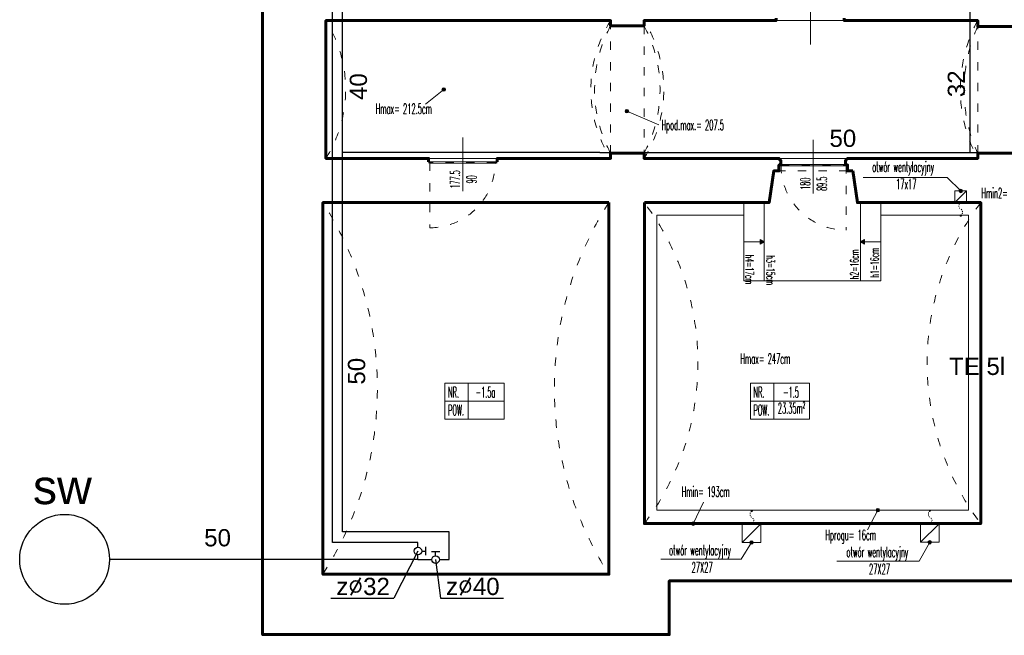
# Model space of a CAD drawing. Header units: millimetres. Extents: x -4784 to -1089, y 53657 to 55321.
# Tile 1 of 32: x -4784 to -3356, y 53662 to 54555. Entities that reach past the tile are written whole.
import ezdxf

# ---------------------------------------------------------------- set-up
doc = ezdxf.new("R2010")
doc.units = ezdxf.units.MM
doc.linetypes.add('ACAD_ISO03W100', pattern=[30, 12, -18])
doc.linetypes.add('GCAD_ISO03W100', pattern=[30, 12, -18])
doc.layers.add('-- K_SANIT_opis', color=11, linetype='Continuous')
doc.layers.add('-- WODA', color=5, linetype='Continuous')
for name, color, linetype, lineweight in [('0.CIENKA', 7, 'Continuous', 5), ('0.GRUBA', 7, 'Continuous', 60), ('0.INSTALACJE ', 7, 'Continuous', 5), ('0.OPISY', 7, 'Continuous', 13), ('0.PRZERYWANA', 7, 'GCAD_ISO03W100', 5), ('0.WYMIARY', 7, 'Continuous', 5)]:
    doc.layers.add(name, color=color, linetype=linetype, lineweight=lineweight)
doc.styles.add('ARIAL_INSTADT', font='ARIAL.TTF', dxfattribs={"height": 0.18})
doc.styles.add('SIMPLEX', font='simplex.shx', dxfattribs={"width": 0.45, "height": 8})

msp = doc.modelspace()

# ---------------------------------------------------------------- hatches: boundary and pattern name
at = {"layer": '0.CIENKA', "transparency": 16777216}
h = msp.add_hatch(color=256, dxfattribs=at)
h.paths.add_polyline_path([(-3709.97, 54233.02), (-3709.97, 54229.71), (-3704.25, 54233.02)])
h.paths.add_polyline_path([(-3709.97, 54236.32), (-3709.97, 54233.02), (-3704.25, 54233.02)])
h = msp.add_hatch(color=256, dxfattribs=at)
h.paths.add_polyline_path([(-3558.94, 54233.07), (-3558.94, 54229.76), (-3564.67, 54233.07)])
h.paths.add_polyline_path([(-3558.94, 54236.37), (-3558.94, 54233.07), (-3564.67, 54233.07)])
at = {"layer": '0.INSTALACJE ', "transparency": 16777216}
for points in [[(-3416.57, 54306.75, 1), (-3421.76, 54306.75, 1)], [(-3420.2, 54269.95), (-3419.34, 54272.12), (-3417.89, 54270.29)], [(-3723.39, 53843.43), (-3721.94, 53841.6), (-3721.08, 53843.77)], [(-3464.93, 53843.66), (-3463.48, 53841.83), (-3462.62, 53844)], [(-3720.07, 53796.95, 1), (-3725.26, 53796.95, 1)], [(-3461.57, 53797.19, 1), (-3466.76, 53797.19, 1)]]:
    msp.add_hatch(color=256, dxfattribs=at).paths.add_polyline_path(points)
at = {"layer": '0.OPISY', "transparency": 16777216}
for points in [[(-4166.56, 54453.84, 1), (-4171.75, 54453.84, 1)], [(-3900.87, 54422.43, 1), (-3906.06, 54422.43, 1)], [(-3536.84, 53843.82, 1), (-3542.03, 53843.82, 1)], [(-3804.57, 53824.2, 1), (-3809.76, 53824.2, 1)]]:
    msp.add_hatch(color=256, dxfattribs=at).paths.add_polyline_path(points)

# ---------------------------------------------------------------- linework, layer by layer
at = {"layer": '-- K_SANIT_opis'}
for p, q in [((-4206.55, 53784.5), (-4241.64, 53716.17)), ((-4180.97, 53772.01), (-4173.78, 53716.17)), ((-4332.93, 53716.17), (-4241.64, 53716.17)), ((-4173.78, 53716.17), (-4082.48, 53716.17))]:
    msp.add_line(p, q, dxfattribs=at)
at = {"layer": '-- WODA', "color": 11}
for p, q in [((-4330.71, 53797), (-4330.71, 55060.95)), ((-4206.55, 53797), (-4330.71, 53797)), ((-4206.55, 53789.97), (-4206.55, 53797)), ((-4206.55, 53772.01), (-4654.03, 53772.46)), ((-4206.55, 53772.01), (-4206.55, 53779.03))]:
    msp.add_line(p, q, dxfattribs=at)
at = {"layer": '-- WODA'}
for p, q in [((-3406.03, 55064.52), (-3406.03, 54362.37)), ((-4315.96, 54368.34), (-4315.96, 54642.72)), ((-4315.96, 53812.42), (-4315.96, 54368.34)), ((-3942.98, 54362.37), (-4315.96, 54362.37)), ((-3942.98, 54362.37), (-3327.02, 54362.37)), ((-4161.38, 53812.42), (-4315.96, 53812.42)), ((-4161.38, 53772.01), (-4161.38, 53812.42)), ((-4201.08, 53784.54), (-4195.28, 53784.57)), ((-4195.28, 53778.44), (-4195.28, 53790.71)), ((-4174.91, 53783.28), (-4187.17, 53783.28)), ((-4181.01, 53777.48), (-4181.04, 53783.28)), ((-4206.55, 53772.01), (-4186.44, 53772.01)), ((-4175.5, 53772.01), (-4161.38, 53772.01))]:
    msp.add_line(p, q, dxfattribs=at)
at = {"layer": '-- WODA', "color": 11}
msp.add_circle((-4719.19, 53772.46), 65.17, dxfattribs=at)
at = {"layer": '-- WODA'}
for centre in [(-4206.55, 53784.5), (-4180.97, 53772.01)]:
    msp.add_circle(centre, 5.47, dxfattribs=at)
at = {"layer": '0.CIENKA', "transparency": 16777216}
for points in [[(-4093.67, 54348.81), (-4189.16, 54348.84), (-4189.16, 54346.84), (-4093.66, 54346.72), (-4093.67, 54348.81)], [(-3680.91, 54345.22), (-3585.42, 54345.26), (-3585.42, 54343.26), (-3680.91, 54343.13), (-3680.91, 54345.22)], [(-3704.17, 54176.32), (-3733.67, 54176.32), (-3733.67, 54289.82)], [(-3704.17, 54289.82), (-3704.17, 54289.82), (-3704.17, 54176.32), (-3564.67, 54176.32), (-3564.67, 54289.82)], [(-3564.67, 54176.32), (-3535.17, 54176.32), (-3535.17, 54289.82)], [(-3535.17, 54271.82), (-3408.09, 54271.82), (-3408.09, 53843.82), (-3860.17, 53843.82), (-3860.17, 54271.82), (-3733.67, 54271.82)], [(-3704.17, 54233.07), (-3733.67, 54233.07)], [(-3535.17, 54233.07), (-3564.67, 54233.07)]]:
    msp.add_lwpolyline(points, dxfattribs=at)
for points in [[(-3709.97, 54236.32), (-3704.25, 54233.02), (-3709.97, 54229.71)], [(-3558.94, 54236.37), (-3564.67, 54233.07), (-3558.94, 54229.76)]]:
    msp.add_lwpolyline(points, close=True, dxfattribs=at)
at = {"layer": '0.GRUBA', "transparency": 16777216}
for points in [[(-1986.34, 53868.85), (-1986.73, 53662.32), (-2573.56, 53662.32), (-2573.56, 53741.14), (-3842.06, 53741.14), (-3842.06, 53663.32), (-4432.06, 53663.32), (-4432.06, 54793.82)], [(-4191.16, 54348.83), (-4191.16, 54353.83), (-4340.16, 54353.83), (-4340.16, 54553.83), (-3927.16, 54553.83), (-3927.16, 54546.33), (-3878.66, 54546.33), (-3878.66, 54553.83), (-3687.06, 54553.83), (-3687.06, 54557.32)], [(-3588.06, 54557.33), (-3588.06, 54553.83), (-3394.56, 54553.83), (-3394.56, 54545.33), (-3341.96, 54545.33), (-3341.96, 54553.83), (-3194.66, 54553.83)], [(-3394.56, 54553.83), (-3562, 54553.83)], [(-3682.92, 54352.58), (-3682.92, 54353.83), (-3878.66, 54353.83), (-3878.66, 54361.33), (-3927.06, 54361.33), (-3927.06, 54353.83), (-4091.66, 54353.83), (-4091.66, 54348.83)], [(-3690.42, 54335.76), (-3682.92, 54335.76), (-3682.92, 54344.26), (-3680.92, 54344.26), (-3680.92, 54346.26), (-3679.92, 54346.27), (-3679.92, 54350.77), (-3680.92, 54350.77), (-3680.92, 54352.77), (-3682.92, 54352.77), (-3682.92, 54352.77)], [(-3575.92, 54335.76), (-3583.42, 54335.76), (-3583.42, 54344.26), (-3585.42, 54344.26), (-3585.42, 54346.26), (-3586.42, 54346.27), (-3586.42, 54350.77), (-3585.42, 54350.77), (-3585.42, 54352.77), (-3583.42, 54352.77)], [(-3254.91, 54353.83), (-3341.96, 54353.83), (-3341.96, 54361.33), (-3394.56, 54361.33), (-3394.56, 54353.83), (-3583.42, 54353.83), (-3583.42, 54352.77)], [(-4191.16, 54348.83), (-4189.16, 54348.84)], [(-4091.66, 54348.83), (-4093.67, 54348.82)], [(-3690.42, 54335.76), (-3690.42, 54335.76), (-3697.17, 54289.82), (-3878.17, 54289.82)], [(-3878.17, 54289.82), (-3878.17, 53824.32), (-3390.17, 53824.32), (-3390.17, 54289.82), (-3569.17, 54289.82), (-3575.92, 54335.76), (-3575.92, 54335.76)]]:
    msp.add_lwpolyline(points, dxfattribs=at)
msp.add_lwpolyline([(-3929.56, 54289.82), (-4344.56, 54289.82), (-4344.56, 53750.82), (-3929.56, 53750.82)], close=True, dxfattribs=at)
at = {"layer": '0.INSTALACJE ', "transparency": 16777216}
for points in [[(-3419.17, 54306.75), (-3438.99, 54326.42), (-3560.67, 54326.42)], [(-3427.67, 54289.75), (-3410.66, 54306.75)], [(-3427.67, 54289.75), (-3427.67, 54289.75), (-3427.67, 54306.75), (-3410.66, 54306.75), (-3410.66, 54289.66), (-3427.67, 54289.75)], [(-3709.17, 53823.95), (-3709.17, 53823.95), (-3709.17, 53796.95), (-3736.17, 53796.95), (-3736.17, 53824.08), (-3709.17, 53823.95)], [(-3709.17, 53823.95), (-3736.17, 53796.95)], [(-3450.66, 53824.19), (-3450.66, 53824.19), (-3450.66, 53797.19), (-3477.66, 53797.19), (-3477.66, 53824.32), (-3450.66, 53824.19)], [(-3450.66, 53824.19), (-3477.66, 53797.19)], [(-3722.67, 53796.95), (-3737.84, 53772.67), (-3854.27, 53772.67)], [(-3464.16, 53797.19), (-3479.34, 53769.77), (-3598.68, 53769.77)]]:
    msp.add_lwpolyline(points, dxfattribs=at)
for points in [[(-3417.89, 54270.29), (-3419.34, 54272.12), (-3420.2, 54269.95)], [(-3723.39, 53843.43), (-3721.94, 53841.6), (-3721.08, 53843.77)], [(-3464.93, 53843.66), (-3463.48, 53841.83), (-3462.62, 53844)]]:
    msp.add_lwpolyline(points, close=True, dxfattribs=at)
for centre in [(-3419.17, 54306.75), (-3722.67, 53796.95), (-3464.16, 53797.19)]:
    msp.add_circle(centre, 2.59, dxfattribs=at)
at = {"layer": '0.INSTALACJE ', "linetype": 'ACAD_ISO03W100', "ltscale": 0.1, "transparency": 16777216}
for centre, radius, start, end in [((-3417.31, 54285.19), 4.7, 106.21004, 245.10678), ((-3422.84, 54275.8), 6.24, 312.62197, 55.22518), ((-3718.44, 53837.92), 6.24, 132.62197, 235.22518), ((-3459.98, 53838.15), 6.24, 132.62197, 235.22518), ((-3723.98, 53828.53), 4.7, 286.21004, 65.10678), ((-3465.52, 53828.76), 4.7, 286.21004, 65.10678)]:
    msp.add_arc(centre, radius, start, end, dxfattribs=at)
at = {"layer": '0.OPISY', "ltscale": 2, "transparency": 16777216}
for p, q in [((-4133.59, 54027.78), (-4133.59, 53975.78)), ((-3690.44, 54027.78), (-3690.44, 53975.78)), ((-4167.39, 54001.78), (-4081.59, 54001.78)), ((-3724.24, 54001.78), (-3638.44, 54001.78))]:
    msp.add_line(p, q, dxfattribs=at)
at = {"layer": '0.OPISY', "transparency": 16777216}
for points in [[(-3637.02, 54519.21), (-3637.02, 54615.04)], [(-4195.46, 54432.37), (-4169.15, 54453.84)], [(-3903.47, 54422.43), (-3857.02, 54402.77)], [(-4141.41, 54306.56), (-4141.41, 54384.27)], [(-3633.16, 54302.98), (-3633.16, 54380.69)], [(-3792.37, 53855.57), (-3807.17, 53824.2)], [(-3554.23, 53815.38), (-3539.43, 53843.82)]]:
    msp.add_lwpolyline(points, dxfattribs=at)
at = {"layer": '0.OPISY', "ltscale": 2, "transparency": 16777216}
for points in [[(-4167.39, 53975.78), (-4081.59, 53975.78), (-4081.59, 54027.78), (-4167.39, 54027.78)], [(-3724.24, 53975.78), (-3638.44, 53975.78), (-3638.44, 54027.78), (-3724.24, 54027.78)]]:
    msp.add_lwpolyline(points, close=True, dxfattribs=at)
at = {"layer": '0.OPISY', "transparency": 16777216}
for centre in [(-4169.15, 54453.84), (-3903.47, 54422.43), (-3539.43, 53843.82), (-3807.17, 53824.2)]:
    msp.add_circle(centre, 2.59, dxfattribs=at)
at = {"layer": '0.PRZERYWANA', "transparency": 16777216}
for points in [[(-3687.06, 54553.83), (-3588.06, 54553.83)], [(-3682.92, 54353.83), (-3583.42, 54353.83)], [(-4094.66, 54347.84), (-4189.16, 54347.84), (-4189.16, 54253.34)], [(-3679.92, 54344.26), (-3585.42, 54344.26), (-3585.42, 54249.76)], [(-3583.41, 54335.76), (-3682.92, 54335.76)]]:
    msp.add_lwpolyline(points, dxfattribs=at)
for points in [[(-3878.61, 54361.33), (-3927.11, 54361.33), (-3927.16, 54546.33), (-3878.66, 54546.33)], [(-3341.96, 54361.33), (-3394.56, 54361.33), (-3394.56, 54545.33), (-3341.96, 54545.33)]]:
    msp.add_lwpolyline(points, close=True, dxfattribs=at)
for centre, radius, start, end in [((-4500.14, 54453.83), 188.66, 327.98998, 32.01002), ((-3767.09, 54453.83), 188.66, 147.98998, 212.01002), ((-4038.64, 54453.83), 188.66, 327.98998, 32.01002), ((-3208.53, 54453.83), 211.21, 151.74035, 208.25965), ((-3754.78, 54453.83), 195.54, 151.76756, 208.23244), ((-4050.94, 54453.83), 195.54, 331.76756, 28.23244), ((-3190.2, 54453.33), 224.12, 155.76374, 204.23626), ((-4189.16, 54347.84), 94.5, 270, 0.00285), ((-3585.42, 54344.26), 94.5, 179.99715, 270), ((-4764.12, 54020.32), 498.66, 327.28577, 32.71423), ((-3510, 54020.32), 498.66, 147.28577, 212.71423), ((-4187.7, 54057.07), 387.28, 323.05934, 36.94066), ((-3080.63, 54057.07), 387.28, 143.05934, 216.94066)]:
    msp.add_arc(centre, radius, start, end, dxfattribs=at)
at = {"layer": '0.WYMIARY', "transparency": 16777216}
for points in [[(-4340.16, 54553.83), (-3927.06, 54553.83), (-3927.16, 54550.08), (-3927.16, 54550.08), (-3927.16, 54546.13), (-3878.66, 54546.13), (-3878.66, 54553.83), (-3394.56, 54553.83), (-3394.56, 54545.33), (-3341.96, 54545.33)], [(-3341.96, 54361.37), (-3394.56, 54361.33), (-3394.56, 54353.83), (-3878.66, 54353.83), (-3878.61, 54361.42), (-3927.11, 54361.42), (-3927.11, 54353.83), (-4340.16, 54353.83), (-4340.16, 54553.83)]]:
    msp.add_lwpolyline(points, dxfattribs=at)

# ---------------------------------------------------------------- texts
at = {"layer": '-- K_SANIT_opis', "char_height": 25, "attachment_point": 5, "rotation": 90, "style": 'ARIAL_INSTADT'}
for s, insert in [('32', (-3425.37, 54462.14)), ('40', (-4292.88, 54457.99)), ('50', (-4295.51, 54045.27))]:
    msp.add_mtext(s, dxfattribs=dict(at, insert=insert))
at = {"layer": '-- K_SANIT_opis', "attachment_point": 5, "style": 'ARIAL_INSTADT'}
for s, insert, char_height in [('50', (-3590.18, 54382.93), 25), ('TE 5l', (-3395.44, 54052.17), 25), ('sw', (-4722.4, 53877.19), 50), ('50', (-4497.32, 53803.63), 25), ('z{\\Fromans.shx;%%C}32', (-4286.16, 53733.01), 25), ('z{\\Fromans.shx;%%C}40', (-4127, 53733.01), 25)]:
    msp.add_mtext(s, dxfattribs=dict(at, insert=insert, char_height=char_height))
at = {"layer": '0.OPISY', "ltscale": 2, "transparency": 16777216, "attachment_point": 1, "style": 'SIMPLEX'}
for s, insert, char_height, width in [('\\pxql;Hmax= 212.5cm', (-4267.87, 54433.47), 14.976, 158.5072), ('\\pxql;Hpod.max.= 207.5', (-3853.23, 54409.92), 14.976, 158.5072), ('\\pi33.543;otwór wentylacyjny\\P\\pi68.042;17x17', (-3581.09, 54349.24), 14.976, 162.7192), ('\\pxql;Hmin2= 186.5cm', (-3389.14, 54311.1), 14.976, 89.6407), ('\\pxql;Hmax= 247cm', (-3738.81, 54070.91), 14.976, 89.6407), ('\\pxql;NR.', (-4162.97, 54022.66), 15.6, 25.661), ('\\pxqc;-1.5a', (-4121.37, 54022.66), 15.6, 25.661), ('\\pxql;NR.', (-3719.82, 54022.66), 15.6, 25.661), ('\\pxqc;-1.5', (-3678.22, 54022.66), 15.6, 25.661), ('\\pxql;POW.', (-4162.97, 53996.66), 15.6, 25.661), ('\\pxql;POW.', (-3719.82, 53996.66), 15.6, 25.661), ('23.35m²', (-3684.44, 53999.37), 15.6, 51.8022), ('\\pxql;Hmin= 193cm', (-3824.08, 53878.13), 14.976, 89.6407), ('\\pxql;Hprogu= 16cm', (-3615.47, 53815.38), 14.976, 89.6407), ('\\pi41.052;otwór wentylacyjny\\P\\pi73.786;27X27', (-3883.35, 53793.3), 14.976, 177.7373), ('\\pi48.943;otwór wentylacyjny \\P\\pi81.676;27X27', (-3633.91, 53790.75), 14.976, 193.5184)]:
    msp.add_mtext(s, dxfattribs=dict(at, insert=insert, char_height=char_height, width=width))
for s, insert, char_height, width, rotation in [('\\pxqc;177.5\\P90', (-4160.05, 54280.35), 14.4, 86.193, 90), ('\\pxqc;180\\P89.5', (-3651.8, 54274.02), 14.4, 86.193, 90), ('\\pxql;h2=16cm', (-3579.34, 54178.53), 11.9808, 71.7126, 90), ('\\pxql;h1=16cm', (-3550.16, 54180.86), 11.9808, 71.7126, 90.00062), ('\\pxql;h4=17cm', (-3719.49, 54214.47), 11.9808, 71.7126, 270), ('\\pxql;h3=15cm', (-3688.97, 54213.35), 11.9808, 71.7126, 270)]:
    msp.add_mtext(s, dxfattribs=dict(at, insert=insert, char_height=char_height, width=width, rotation=rotation))

doc.saveas('drawing.dxf')
